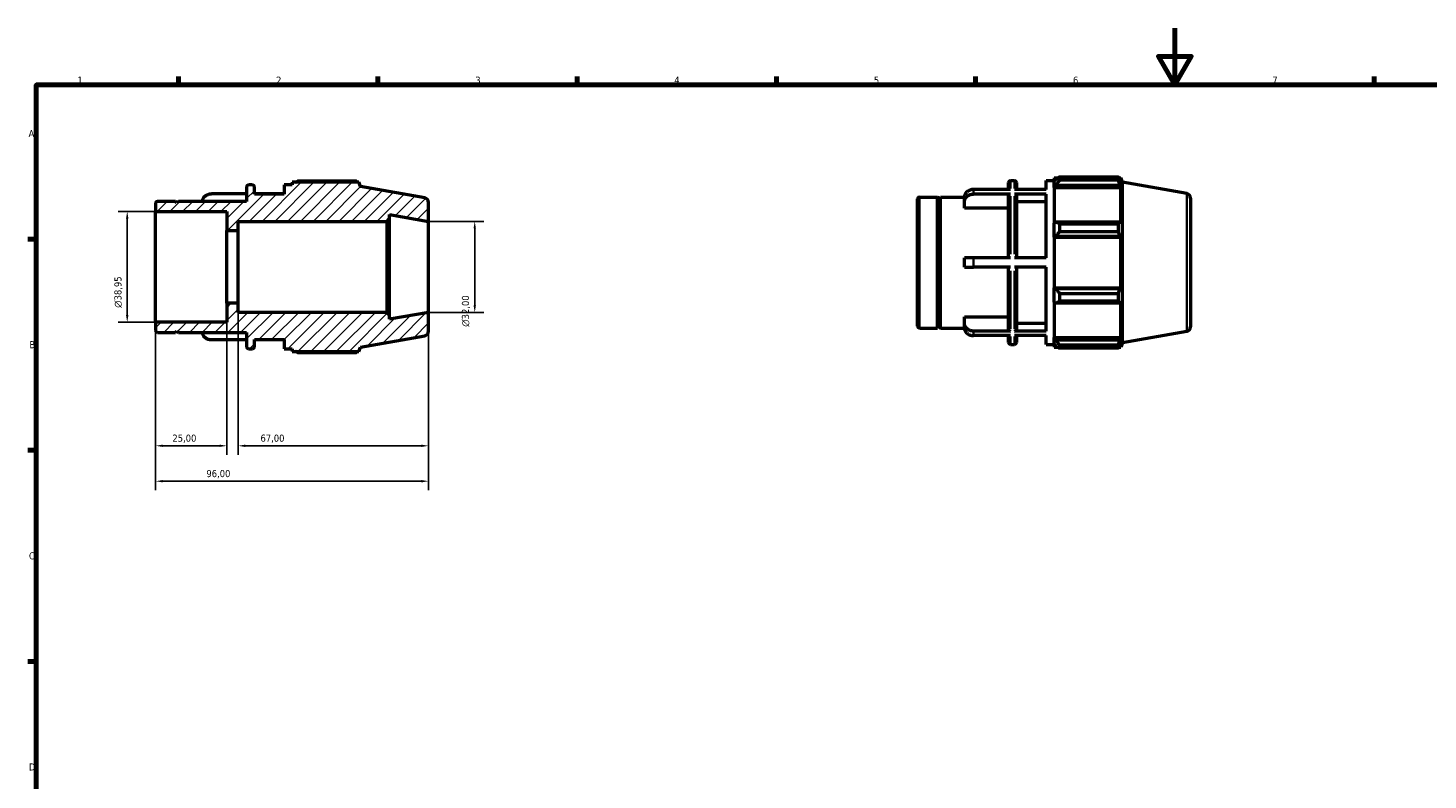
# Model space of a CAD drawing. Header units: millimetres. Extents: x 0 to 931, y 0 to 632.
# Tile 2 of 4: x 17 to 510, y 330 to 594. Entities that reach past the tile are written whole.
import ezdxf

# ---------------------------------------------------------------- set-up
doc = ezdxf.new("R2010")
doc.units = ezdxf.units.MM
for name, color, linetype, lineweight in [('Border (ISO)', 7, 'Continuous', 70), ('Dimension (ISO)', 7, 'Continuous', 25), ('Hatch (ISO)', 7, 'Continuous', 18), ('Visible (ISO)', 7, 'Continuous', 50), ('Visible Narrow (ISO)', 7, 'Continuous', 35)]:
    doc.layers.add(name, color=color, linetype=linetype, lineweight=lineweight)
doc.styles.add('Note Text (ISO)', font='tahoma.ttf')
doc.dimstyles.new('Default (ISO)', dxfattribs={"dimtxt": 2.5, "dimasz": 2.5, "dimexe": 3.175, "dimexo": 0, "dimgap": 0.762, "dimtad": 1, "dimrnd": 1e-08, "dimzin": 0, "dimtxsty": 'Note Text (ISO)', "dimcen": 0.09, "dimdle": 10, "dimclrd": 256, "dimclre": 256, "dimclrt": 232, "dimazin": 0, "dimtfac": 1.40208, "dimtmove": 0, "dimatfit": 3, "dimfxl": 1, "dimtolj": 1, "dimtzin": 0, "dimlwd": -1, "dimlwe": -1, "dimarcsym": 0})

# ---------------------------------------------------------------- blocks, each defined once
blk = doc.blocks.new('Borders Default Border')
at = {"layer": 'Border (ISO)'}
for p, q in [((70.08, 574), (70.08, 576.9)), ((140.17, 574), (140.17, 576.9)), ((210.25, 574), (210.25, 576.9)), ((280.33, 574), (280.33, 576.9)), ((350.42, 574), (350.42, 576.9)), ((490.58, 574), (490.58, 576.9)), ((20, 519.75), (17.1, 519.75)), ((20, 445.5), (17.1, 445.5)), ((20, 371.25), (17.1, 371.25))]:
    blk.add_line(p, q, dxfattribs=at)
at = {"layer": 'Border (ISO)', "flags": 128}
for points in [[(420.5, 594), (420.5, 574), (414.73, 584), (426.27, 584), (420.5, 574)], [(20, 20), (20, 574), (821, 574), (821, 20), (20, 20)]]:
    blk.add_lwpolyline(points, dxfattribs=at)
at = {"layer": 'Border (ISO)', "color": 232, "true_color": 0xca0064, "char_height": 2.5, "attachment_point": 7, "style": 'Note Text (ISO)'}
for s, insert in [('1', (34.48, 574.4)), ('2', (104.37, 574.4)), ('3', (174.43, 574.35)), ('4', (244.42, 574.4)), ('5', (314.64, 574.35)), ('6', (384.66, 574.35)), ('7', (454.77, 574.4)), ('A', (17.29, 555.62)), ('B', (17.59, 481.37)), ('C', (17.43, 407.08)), ('D', (17.43, 332.88))]:
    blk.add_mtext(s, dxfattribs=dict(at, insert=insert))
blk = doc.blocks.new('*D8')
at = {"layer": 'Defpoints', "color": 0, "transparency": 16777216}
for p in [(158, 494), (62, 490.52), (62, 434.62)]:
    blk.add_point(p, dxfattribs=at)
at = {"layer": 'Dimension (ISO)', "transparency": 16777216}
for p, q in [((158, 494), (158, 431.44)), ((62, 490.52), (62, 431.44)), ((155.5, 434.62), (64.5, 434.62))]:
    blk.add_line(p, q, dxfattribs=at)
for points in [[(64.5, 435.04), (64.5, 434.2), (62, 434.62)], [(155.5, 435.04), (155.5, 434.2), (158, 434.62)]]:
    blk.add_solid(points, dxfattribs=at)
at = {"layer": 'Dimension (ISO)', "color": 232, "true_color": 0xca0064, "transparency": 16777216, "insert": (79.85, 438.55), "char_height": 2.5, "attachment_point": 1, "style": 'Note Text (ISO)'}
blk.add_mtext('\\A1;96,00', dxfattribs=at)
blk = doc.blocks.new('*D9')
at = {"layer": 'Defpoints', "color": 0, "transparency": 16777216}
for p in [(91, 497.2), (158, 494), (91, 447.07)]:
    blk.add_point(p, dxfattribs=at)
at = {"layer": 'Dimension (ISO)', "transparency": 16777216}
for p, q in [((91, 497.2), (91, 443.9)), ((158, 494), (158, 443.9)), ((155.5, 447.07), (93.5, 447.07))]:
    blk.add_line(p, q, dxfattribs=at)
for points in [[(93.5, 447.49), (93.5, 446.66), (91, 447.07)], [(155.5, 447.49), (155.5, 446.66), (158, 447.07)]]:
    blk.add_solid(points, dxfattribs=at)
at = {"layer": 'Dimension (ISO)', "color": 232, "true_color": 0xca0064, "transparency": 16777216, "insert": (98.87, 451.01), "char_height": 2.5, "attachment_point": 1, "style": 'Note Text (ISO)'}
blk.add_mtext('\\A1;67,00', dxfattribs=at)
blk = doc.blocks.new('*D10')
at = {"layer": 'Defpoints', "color": 0, "transparency": 16777216}
for p in [(87, 497.2), (62, 490.52), (62, 447.07)]:
    blk.add_point(p, dxfattribs=at)
at = {"layer": 'Dimension (ISO)', "transparency": 16777216}
for p, q in [((87, 497.2), (87, 443.9)), ((62, 490.52), (62, 443.9)), ((84.5, 447.07), (64.5, 447.07))]:
    blk.add_line(p, q, dxfattribs=at)
for points in [[(64.5, 447.49), (64.5, 446.66), (62, 447.07)], [(84.5, 447.49), (84.5, 446.66), (87, 447.07)]]:
    blk.add_solid(points, dxfattribs=at)
at = {"layer": 'Dimension (ISO)', "color": 232, "true_color": 0xca0064, "transparency": 16777216, "insert": (67.89, 451.01), "char_height": 2.5, "attachment_point": 1, "style": 'Note Text (ISO)'}
blk.add_mtext('\\A1;25,00', dxfattribs=at)
blk = doc.blocks.new('*D11')
at = {"layer": 'Defpoints', "color": 0, "transparency": 16777216}
for p in [(158, 526), (158, 494), (174.24, 494)]:
    blk.add_point(p, dxfattribs=at)
at = {"layer": 'Dimension (ISO)', "transparency": 16777216}
for p, q in [((158, 526), (177.41, 526)), ((174.24, 523.5), (174.24, 496.5)), ((158, 494), (177.41, 494))]:
    blk.add_line(p, q, dxfattribs=at)
for points in [[(173.82, 523.5), (174.66, 523.5), (174.24, 526)], [(173.82, 496.5), (174.66, 496.5), (174.24, 494)]]:
    blk.add_solid(points, dxfattribs=at)
at = {"layer": 'Dimension (ISO)', "color": 232, "true_color": 0xca0064, "transparency": 16777216, "insert": (169.71, 488.94), "char_height": 2.5, "attachment_point": 1, "rotation": 90, "style": 'Note Text (ISO)'}
blk.add_mtext('\\A1;\\fAIGDT|b0|i0;\\H2.5000;\\ln\\fTahoma|b0|i0;\\H2.5000;32,00', dxfattribs=at)
blk = doc.blocks.new('*D12')
at = {"layer": 'Defpoints', "color": 0, "transparency": 16777216}
for p in [(62, 529.48), (52, 490.52), (62, 490.52)]:
    blk.add_point(p, dxfattribs=at)
at = {"layer": 'Dimension (ISO)', "transparency": 16777216}
for p, q in [((62, 529.48), (48.83, 529.48)), ((52, 526.98), (52, 493.02)), ((62, 490.52), (48.83, 490.52))]:
    blk.add_line(p, q, dxfattribs=at)
for points in [[(51.58, 526.98), (52.42, 526.98), (52, 529.48)], [(51.58, 493.02), (52.42, 493.02), (52, 490.52)]]:
    blk.add_solid(points, dxfattribs=at)
at = {"layer": 'Dimension (ISO)', "color": 232, "true_color": 0xca0064, "transparency": 16777216, "insert": (47.48, 495.61), "char_height": 2.5, "attachment_point": 1, "rotation": 90, "style": 'Note Text (ISO)'}
blk.add_mtext('\\A1;\\fAIGDT|b0|i0;\\H2.5000;\\ln\\fTahoma|b0|i0;\\H2.5000;38,95', dxfattribs=at)

msp = doc.modelspace()

# ---------------------------------------------------------------- hatches: boundary and pattern name
at = {"layer": 'Hatch (ISO)'}
h = msp.add_hatch(dxfattribs=at)
h.set_pattern_fill('ANSI31', color=256, scale=25.4, style=0)
h.set_pattern_definition([(45, (0, 0), (-2.245064, 2.245064), [])])
edge = h.paths.add_edge_path()
edge.add_ellipse((156.4, 487.343), major_axis=(0.278, -1.576), ratio=1, start_angle=0, end_angle=80)
edge.add_line((158, 487.343), (158, 494))
edge.add_line((158, 494), (144.286, 491.582))
edge.add_line((144.286, 491.582), (144.286, 493.04))
edge.add_line((144.286, 493.04), (143.326, 494))
edge.add_line((143.326, 494), (91, 494))
edge.add_line((91, 494), (91, 497.2))
edge.add_line((91, 497.2), (87, 497.2))
edge.add_line((87, 497.2), (87, 490.524))
edge.add_line((87, 490.524), (62, 490.524))
edge.add_line((62, 490.524), (62, 487.6))
edge.add_ellipse((62.64, 487.6), major_axis=(-0.64, 0), ratio=1, start_angle=0, end_angle=90)
edge.add_line((62.64, 486.96), (69, 486.96))
edge.add_line((69, 486.96), (69.5, 487.46))
edge.add_line((69.5, 487.46), (70, 486.96))
edge.add_line((70, 486.96), (94, 486.96))
edge.add_line((94, 486.96), (94, 481.84))
edge.add_ellipse((94.64, 481.84), major_axis=(-0.64, 0), ratio=1, start_angle=0, end_angle=90)
edge.add_line((94.64, 481.2), (96.103, 481.2))
edge.add_ellipse((96.103, 481.84), major_axis=(0, -0.64), ratio=1, start_angle=0, end_angle=90)
edge.add_line((96.743, 481.84), (96.743, 484.4))
edge.add_line((96.743, 484.4), (107.257, 484.4))
edge.add_line((107.257, 484.4), (107.257, 481.2))
edge.add_line((107.257, 481.2), (110, 481.2))
edge.add_line((110, 481.2), (110, 480.24))
edge.add_line((110, 480.24), (133.444, 480.24))
edge.add_line((133.444, 480.24), (134, 481.768))
edge.add_line((134, 481.768), (156.678, 485.767))
edge = h.paths.add_edge_path()
edge.add_ellipse((156.4, 532.657), major_axis=(1.6, 0), ratio=1, start_angle=0, end_angle=80)
edge.add_line((156.678, 534.233), (134, 538.232))
edge.add_line((134, 538.232), (133.444, 539.76))
edge.add_line((133.444, 539.76), (110, 539.76))
edge.add_line((110, 539.76), (110, 538.8))
edge.add_line((110, 538.8), (107.257, 538.8))
edge.add_line((107.257, 538.8), (107.257, 535.6))
edge.add_line((107.257, 535.6), (96.743, 535.6))
edge.add_line((96.743, 535.6), (96.743, 538.16))
edge.add_ellipse((96.103, 538.16), major_axis=(0.64, 0), ratio=1, start_angle=0, end_angle=90)
edge.add_line((96.103, 538.8), (94.64, 538.8))
edge.add_ellipse((94.64, 538.16), major_axis=(0, 0.64), ratio=1, start_angle=0, end_angle=90)
edge.add_line((94, 538.16), (94, 533.04))
edge.add_line((94, 533.04), (70, 533.04))
edge.add_line((70, 533.04), (69.5, 532.54))
edge.add_line((69.5, 532.54), (69, 533.04))
edge.add_line((69, 533.04), (62.64, 533.04))
edge.add_ellipse((62.64, 532.4), major_axis=(0, 0.64), ratio=1, start_angle=0, end_angle=90)
edge.add_line((62, 532.4), (62, 529.476))
edge.add_line((62, 529.476), (87, 529.476))
edge.add_line((87, 529.476), (87, 522.8))
edge.add_line((87, 522.8), (91, 522.8))
edge.add_line((91, 522.8), (91, 526))
edge.add_line((91, 526), (143.326, 526))
edge.add_line((143.326, 526), (144.286, 526.96))
edge.add_line((144.286, 526.96), (144.286, 528.418))
edge.add_line((144.286, 528.418), (158, 526))
edge.add_line((158, 526), (158, 532.657))

# ---------------------------------------------------------------- linework, layer by layer
at = {"layer": 'Visible (ISO)'}
for p, q in [((94, 538.16), (94, 533.04)), ((96.103, 538.8), (94.64, 538.8)), ((96.743, 535.6), (96.743, 538.16)), ((110, 538.8), (107.257, 538.8)), ((107.257, 538.8), (107.257, 535.6)), ((133.444, 539.76), (110, 539.76)), ((110, 539.76), (110, 538.8)), ((132.629, 540.11), (111.92, 540.11)), ((134, 538.232), (133.444, 539.76)), ((156.678, 534.233), (134, 538.232)), ((362.671, 537.223), (349.688, 537.223)), ((362.031, 537.223), (362.031, 539.68)), ((362.671, 540.32), (364.134, 540.32)), ((375.288, 537.223), (364.134, 537.223)), ((364.774, 539.68), (364.774, 537.223)), ((375.288, 537.223), (375.288, 540.32)), ((375.288, 540.32), (378.031, 540.32)), ((378.031, 541.28), (378.031, 540.208)), ((378.031, 541.28), (379.394, 541.28)), ((378.671, 540.818), (378.031, 540.208)), ((378.031, 538.201), (378.031, 540.208)), ((378.031, 538.201), (378.671, 538.769)), ((378.031, 537.917), (378.031, 538.201)), ((378.031, 537.917), (378.031, 525.409)), ((378.031, 537.917), (401.475, 537.917)), ((378.671, 538.769), (401.126, 538.769)), ((379.951, 541.629), (379.951, 540.472)), ((379.951, 541.629), (400.66, 541.629)), ((400.66, 540.472), (379.951, 540.472)), ((400.66, 540.472), (400.66, 541.629)), ((400.863, 541.28), (401.475, 541.28)), ((401.475, 539.902), (401.126, 540.818)), ((401.126, 538.769), (401.475, 537.917)), ((402.031, 539.752), (401.475, 541.28)), ((401.475, 539.902), (401.475, 541.28)), ((401.475, 525.261), (401.475, 537.917)), ((402.031, 483.288), (402.031, 539.752)), ((424.709, 535.753), (402.031, 539.752)), ((62, 532.4), (62, 529.476)), ((69, 533.04), (62.64, 533.04)), ((69.5, 532.54), (69, 533.04)), ((70, 533.04), (69.5, 532.54)), ((94, 533.04), (70, 533.04)), ((94, 535.703), (81.657, 535.703)), ((107.257, 535.703), (96.743, 535.703)), ((107.257, 535.6), (96.743, 535.6)), ((158, 526), (158, 532.657)), ((330.031, 489.12), (330.031, 533.92)), ((330.671, 534.56), (337.031, 534.56)), ((337.031, 488.48), (337.031, 534.56)), ((337.531, 534.06), (337.031, 534.56)), ((337.531, 534.06), (338.031, 534.56)), ((337.531, 488.98), (337.531, 534.06)), ((338.031, 488.48), (338.031, 534.56)), ((338.031, 534.56), (346.491, 534.56)), ((346.488, 532.847), (346.488, 534.447)), ((346.488, 530.625), (346.488, 532.847)), ((362.671, 535.623), (349.688, 535.623)), ((362.031, 513.12), (362.031, 535.068)), ((375.288, 535.623), (364.134, 535.623)), ((364.774, 535.068), (364.774, 513.12)), ((375.288, 532.847), (364.774, 532.847)), ((375.288, 513.12), (375.288, 535.623)), ((426.031, 534.177), (426.031, 488.862)), ((62, 529.476), (87, 529.476)), ((62, 490.524), (62, 529.476)), ((87, 529.476), (87, 522.8)), ((143.326, 526), (144.286, 526.96)), ((144.286, 526.96), (144.286, 528.418)), ((144.286, 528.418), (158, 526)), ((144.286, 493.04), (144.286, 526.96)), ((362.031, 530.625), (346.488, 530.625)), ((87, 522.8), (91, 522.8)), ((87, 497.2), (87, 522.8)), ((91, 522.8), (91, 526)), ((91, 526), (143.326, 526)), ((91, 497.2), (91, 522.8)), ((143.326, 526), (143.326, 494)), ((158, 494), (158, 526)), ((378.671, 525.705), (378.031, 525.409)), ((378.031, 520.565), (378.031, 525.409)), ((401.126, 525.705), (378.671, 525.705)), ((379.951, 525.149), (379.951, 522.355)), ((379.951, 525.149), (400.66, 525.149)), ((400.66, 522.355), (379.951, 522.355)), ((400.66, 522.355), (400.66, 525.149)), ((401.475, 525.261), (401.126, 525.705)), ((378.031, 520.565), (378.671, 520.757)), ((378.031, 520.469), (378.031, 520.565)), ((378.031, 520.469), (378.031, 502.571)), ((378.031, 520.469), (401.475, 520.469)), ((378.671, 520.757), (401.126, 520.757)), ((401.126, 520.757), (401.475, 520.469)), ((401.475, 502.571), (401.475, 520.469)), ((346.488, 509.92), (346.488, 513.12)), ((362.671, 513.12), (349.688, 513.12)), ((375.288, 513.12), (364.134, 513.12)), ((362.671, 509.92), (349.688, 509.92)), ((362.031, 487.972), (362.031, 509.92)), ((375.288, 509.92), (364.134, 509.92)), ((364.774, 509.92), (364.774, 487.972)), ((375.288, 487.417), (375.288, 509.92)), ((378.031, 502.475), (378.031, 502.571)), ((378.031, 502.571), (401.475, 502.571)), ((378.031, 497.63), (378.031, 502.475)), ((378.671, 502.282), (378.031, 502.475)), ((401.475, 502.571), (401.126, 502.282)), ((378.031, 497.63), (378.671, 497.335)), ((378.031, 497.63), (378.031, 485.122)), ((401.126, 502.282), (378.671, 502.282)), ((379.951, 500.684), (379.951, 497.891)), ((379.951, 500.684), (400.66, 500.684)), ((400.66, 497.891), (379.951, 497.891)), ((400.66, 497.891), (400.66, 500.684)), ((401.126, 497.335), (401.475, 497.778)), ((401.475, 485.122), (401.475, 497.778)), ((91, 497.2), (87, 497.2)), ((87, 497.2), (87, 490.524)), ((91, 494), (91, 497.2)), ((143.326, 494), (91, 494)), ((144.286, 493.04), (143.326, 494)), ((158, 494), (144.286, 491.582)), ((144.286, 491.582), (144.286, 493.04)), ((158, 487.343), (158, 494)), ((378.671, 497.335), (401.126, 497.335)), ((87, 490.524), (62, 490.524)), ((62, 490.524), (62, 487.6)), ((330.671, 488.48), (337.031, 488.48)), ((337.531, 488.98), (337.031, 488.48)), ((337.531, 488.98), (338.031, 488.48)), ((338.031, 488.48), (346.491, 488.48)), ((346.488, 490.193), (346.488, 492.415)), ((346.488, 492.415), (362.031, 492.415)), ((346.488, 488.593), (346.488, 490.193)), ((364.774, 490.193), (375.288, 490.193)), ((62.64, 486.96), (69, 486.96)), ((69, 486.96), (69.5, 487.46)), ((69.5, 487.46), (70, 486.96)), ((70, 486.96), (94, 486.96)), ((94, 484.297), (81.657, 484.297)), ((94, 486.96), (94, 481.84)), ((96.743, 481.84), (96.743, 484.4)), ((96.743, 484.4), (107.257, 484.4)), ((107.257, 484.297), (96.743, 484.297)), ((107.257, 484.4), (107.257, 481.2)), ((134, 481.768), (156.678, 485.767)), ((362.671, 487.417), (349.688, 487.417)), ((362.671, 485.817), (349.688, 485.817)), ((362.031, 483.36), (362.031, 485.817)), ((362.671, 482.72), (364.134, 482.72)), ((375.288, 487.417), (364.134, 487.417)), ((375.288, 485.817), (364.134, 485.817)), ((364.774, 485.817), (364.774, 483.36)), ((375.288, 482.72), (375.288, 485.817)), ((375.288, 482.72), (378.031, 482.72)), ((378.031, 484.838), (378.031, 485.122)), ((378.031, 485.122), (401.475, 485.122)), ((378.031, 482.832), (378.031, 484.838)), ((378.671, 484.271), (378.031, 484.838)), ((378.031, 482.832), (378.671, 482.222)), ((378.031, 482.832), (378.031, 481.76)), ((401.126, 484.271), (378.671, 484.271)), ((401.475, 485.122), (401.126, 484.271)), ((401.126, 482.222), (401.475, 483.137)), ((402.031, 483.288), (401.475, 481.76)), ((401.475, 481.76), (401.475, 483.137)), ((424.709, 487.287), (402.031, 483.288)), ((94.64, 481.2), (96.103, 481.2)), ((107.257, 481.2), (110, 481.2)), ((110, 481.2), (110, 480.24)), ((110, 480.24), (133.444, 480.24)), ((111.92, 479.89), (132.629, 479.89)), ((133.444, 480.24), (134, 481.768)), ((378.031, 481.76), (379.394, 481.76)), ((379.951, 482.567), (379.951, 481.41)), ((379.951, 482.567), (400.66, 482.567)), ((400.66, 481.41), (379.951, 481.41)), ((400.66, 481.41), (400.66, 482.567)), ((400.863, 481.76), (401.475, 481.76))]:
    msp.add_line(p, q, dxfattribs=at)
for centre, radius, start, end in [((94.64, 538.16), 0.64, 90, 180), ((96.103, 538.16), 0.64, 0, 90), ((362.671, 539.68), 0.64, 90, 180), ((364.134, 539.68), 0.64, 0, 90), ((62.64, 532.4), 0.64, 90, 180), ((156.4, 532.657), 1.6, 0, 80), ((330.671, 533.92), 0.64, 90, 180), ((424.431, 534.177), 1.6, 0, 80), ((62.64, 487.6), 0.64, 180, 270), ((330.671, 489.12), 0.64, 180, 270), ((424.431, 488.862), 1.6, 280, 0), ((156.4, 487.343), 1.6, 280, 0), ((362.671, 483.36), 0.64, 180, 270), ((364.134, 483.36), 0.64, 270, 0), ((94.64, 481.84), 0.64, 180, 270), ((96.103, 481.84), 0.64, 270, 0)]:
    msp.add_arc(centre, radius, start, end, dxfattribs=at)
for points, weights in [([(111.362, 539.76), (111.636, 539.933), (111.92, 540.11)], [1.00996928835, 1.01171103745, 1.01330564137]), ([(132.831, 539.76), (132.732, 539.933), (132.629, 540.11)], [1.00097188, 1.0005599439, 1]), ([(379.951, 541.629), (379.286, 541.215), (378.671, 540.818)], [1.01330564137, 1.0095705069, 1.00502803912]), ([(378.671, 538.769), (379.286, 539.603), (379.951, 540.472)], [1.00502803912, 1.0095705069, 1.01330564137]), ([(400.66, 541.629), (400.902, 541.215), (401.126, 540.818)], [1, 1.00131536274, 1.00181398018]), ([(401.126, 538.769), (400.902, 539.603), (400.66, 540.472)], [1.00181398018, 1.00131536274, 1]), ([(379.951, 525.149), (379.286, 525.432), (378.671, 525.705)], [1.01330564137, 1.0095705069, 1.00502803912]), ([(378.671, 520.757), (379.286, 521.54), (379.951, 522.355)], [1.00502803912, 1.0095705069, 1.01330564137]), ([(400.66, 525.149), (400.902, 525.432), (401.126, 525.705)], [1, 1.00131536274, 1.00181398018]), ([(401.126, 520.757), (400.902, 521.54), (400.66, 522.355)], [1.00181398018, 1.00131536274, 1]), ([(379.951, 500.684), (379.286, 501.5), (378.671, 502.282)], [1.01330564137, 1.0095705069, 1.00502803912]), ([(378.671, 497.335), (379.286, 497.607), (379.951, 497.891)], [1.00502803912, 1.0095705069, 1.01330564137]), ([(400.66, 500.684), (400.902, 501.5), (401.126, 502.282)], [1, 1.00131536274, 1.00181398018]), ([(401.126, 497.335), (400.902, 497.607), (400.66, 497.891)], [1.00181398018, 1.00131536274, 1]), ([(379.951, 482.567), (379.286, 483.436), (378.671, 484.271)], [1.01330564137, 1.0095705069, 1.00502803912]), ([(400.66, 482.567), (400.902, 483.436), (401.126, 484.271)], [1, 1.00131536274, 1.00181398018]), ([(111.92, 479.89), (111.636, 480.067), (111.362, 480.24)], [1.01330564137, 1.01171103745, 1.00996928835]), ([(132.629, 479.89), (132.732, 480.067), (132.831, 480.24)], [1, 1.0005599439, 1.00097188]), ([(378.671, 482.222), (379.286, 481.824), (379.951, 481.41)], [1.00502803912, 1.0095705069, 1.01330564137]), ([(401.126, 482.222), (400.902, 481.824), (400.66, 481.41)], [1.00181398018, 1.00131536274, 1])]:
    msp.add_rational_spline(points, weights, degree=2, dxfattribs=at)
for points, knots in [([(349.688, 537.223), (349.294, 537.223), (348.829, 537.143), (348.1, 536.881), (347.706, 536.653), (347.147, 536.168), (346.883, 535.826), (346.581, 535.193), (346.488, 534.79), (346.488, 534.447)], [0, 0, 0, 0, 0.11841402, 0.11841402, 0.23692182, 0.23692182, 0.3555579, 0.3555579, 0.47432778, 0.47432778, 0.47432778, 0.47432778]), ([(78.46, 533.04), (78.478, 533.356), (78.566, 533.708), (78.852, 534.307), (79.116, 534.648), (79.674, 535.133), (80.068, 535.361), (80.798, 535.623), (81.262, 535.703), (81.657, 535.703)], [-0.46149544, -0.46149544, -0.46149544, -0.46149544, -0.3555579, -0.3555579, -0.23692182, -0.23692182, -0.11841402, -0.11841402, 0, 0, 0, 0]), ([(346.488, 532.847), (346.488, 533.19), (346.581, 533.593), (346.883, 534.226), (347.147, 534.568), (347.706, 535.053), (348.1, 535.281), (348.829, 535.543), (349.294, 535.623), (349.688, 535.623)], [-0.47432778, -0.47432778, -0.47432778, -0.47432778, -0.3555579, -0.3555579, -0.23692182, -0.23692182, -0.11841402, -0.11841402, 0, 0, 0, 0]), ([(362.671, 535.623), (362.592, 535.623), (362.499, 535.607), (362.353, 535.554), (362.275, 535.509), (362.163, 535.412), (362.11, 535.344), (362.05, 535.217), (362.031, 535.136), (362.031, 535.068)], [0, 0, 0, 0, 0.023683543, 0.023683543, 0.047385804, 0.047385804, 0.071111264, 0.071111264, 0.094856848, 0.094856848, 0.094856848, 0.094856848]), ([(364.774, 535.068), (364.774, 535.136), (364.756, 535.217), (364.695, 535.344), (364.642, 535.412), (364.531, 535.509), (364.452, 535.554), (364.306, 535.607), (364.213, 535.623), (364.134, 535.623)], [-0.094856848, -0.094856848, -0.094856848, -0.094856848, -0.071111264, -0.071111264, -0.047385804, -0.047385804, -0.023683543, -0.023683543, 0, 0, 0, 0]), ([(349.688, 513.12), (349.294, 513.12), (348.829, 513.12), (348.1, 513.12), (347.706, 513.12), (347.147, 513.12), (346.883, 513.12), (346.581, 513.12), (346.488, 513.12), (346.488, 513.12)], [0, 0, 0, 0, 0.11841402, 0.11841402, 0.23692182, 0.23692182, 0.3555579, 0.3555579, 0.47432778, 0.47432778, 0.47432778, 0.47432778]), ([(346.488, 509.92), (346.488, 509.92), (346.581, 509.92), (346.883, 509.92), (347.147, 509.92), (347.706, 509.92), (348.1, 509.92), (348.829, 509.92), (349.294, 509.92), (349.688, 509.92)], [-0.47432778, -0.47432778, -0.47432778, -0.47432778, -0.3555579, -0.3555579, -0.23692182, -0.23692182, -0.11841402, -0.11841402, 0, 0, 0, 0]), ([(349.688, 487.417), (349.294, 487.417), (348.829, 487.497), (348.1, 487.759), (347.706, 487.987), (347.147, 488.471), (346.883, 488.813), (346.581, 489.446), (346.488, 489.85), (346.488, 490.193)], [0, 0, 0, 0, 0.11841402, 0.11841402, 0.23692182, 0.23692182, 0.3555579, 0.3555579, 0.47432778, 0.47432778, 0.47432778, 0.47432778]), ([(346.488, 488.593), (346.488, 488.25), (346.581, 487.846), (346.883, 487.213), (347.147, 486.871), (347.706, 486.387), (348.1, 486.159), (348.829, 485.897), (349.294, 485.817), (349.688, 485.817)], [-0.47432778, -0.47432778, -0.47432778, -0.47432778, -0.3555579, -0.3555579, -0.23692182, -0.23692182, -0.11841402, -0.11841402, 0, 0, 0, 0]), ([(362.031, 487.972), (362.031, 487.903), (362.05, 487.823), (362.11, 487.696), (362.163, 487.628), (362.275, 487.531), (362.353, 487.485), (362.499, 487.433), (362.592, 487.417), (362.671, 487.417)], [-0.094856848, -0.094856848, -0.094856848, -0.094856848, -0.071111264, -0.071111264, -0.047385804, -0.047385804, -0.023683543, -0.023683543, 0, 0, 0, 0]), ([(364.134, 487.417), (364.213, 487.417), (364.306, 487.433), (364.452, 487.485), (364.531, 487.531), (364.642, 487.628), (364.695, 487.696), (364.756, 487.823), (364.774, 487.903), (364.774, 487.972)], [0, 0, 0, 0, 0.023683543, 0.023683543, 0.047385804, 0.047385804, 0.071111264, 0.071111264, 0.094856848, 0.094856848, 0.094856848, 0.094856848]), ([(81.657, 484.297), (81.262, 484.297), (80.798, 484.377), (80.068, 484.639), (79.674, 484.867), (79.116, 485.352), (78.852, 485.693), (78.566, 486.292), (78.478, 486.644), (78.46, 486.96)], [0, 0, 0, 0, 0.11841402, 0.11841402, 0.23692182, 0.23692182, 0.3555579, 0.3555579, 0.46149544, 0.46149544, 0.46149544, 0.46149544])]:
    msp.add_open_spline(points, degree=3, knots=knots, dxfattribs=at)
at = {"layer": 'Visible Narrow (ISO)'}
for p, q in [((349.688, 537.15), (349.688, 535.71)), ((362.671, 540.312), (362.671, 537.52)), ((364.134, 537.52), (364.134, 540.312)), ((330.671, 534.276), (330.671, 488.763)), ((362.671, 534.859), (362.671, 514.463)), ((364.134, 514.463), (364.134, 534.859)), ((424.709, 487.585), (424.709, 535.455)), ((349.688, 512.96), (349.688, 510.08)), ((362.671, 508.576), (362.671, 488.181)), ((364.134, 488.181), (364.134, 508.576)), ((349.688, 487.33), (349.688, 485.889)), ((362.671, 485.52), (362.671, 482.728)), ((364.134, 482.728), (364.134, 485.52))]:
    msp.add_line(p, q, dxfattribs=at)

# ---------------------------------------------------------------- block references
msp.add_blockref('Borders Default Border', (0, 0))

# ---------------------------------------------------------------- dimensions: what is measured, and where the dimension line sits
at = {"layer": 'Dimension (ISO)'}
for base, p1, p2, picture, middle in [((52, 490.524), (62, 529.476), (62, 490.524), '*D12', (52, 501.148)), ((174.238, 494), (158, 526), (158, 494), '*D11', (174.238, 494.5))]:
    dim = msp.add_linear_dim(base=base, p1=p1, p2=p2, angle=90, text='\\fAIGDT|b0|i0;\\H2.5000;\\ln\\fTahoma|b0|i0;\\H2.5000;<>', dimstyle='Default (ISO)', override={"dimdec": 2, "dimtp": 0, "dimtm": 0, "dimtdec": 2, "dimtofl": 0, "dimatfit": 1}, dxfattribs=at)
    dim.commit()
    dim.dimension.update_dxf_attribs({"geometry": picture, "text_midpoint": middle, "dimtype": 160})
for base, p1, p2, picture, middle in [((62, 447.075), (87, 497.2), (62, 490.524), '*D10', (72, 447.075)), ((62, 434.619), (158, 494), (62, 490.524), '*D8', (84, 434.619)), ((91, 447.075), (158, 494), (91, 497.2), '*D9', (103, 447.075))]:
    dim = msp.add_linear_dim(base=base, p1=p1, p2=p2, angle=180, dimstyle='Default (ISO)', override={"dimdec": 2, "dimtp": 0, "dimtm": 0, "dimtdec": 2, "dimtofl": 0, "dimatfit": 1}, dxfattribs=at)
    dim.commit()
    dim.dimension.update_dxf_attribs({"geometry": picture, "text_midpoint": middle, "dimtype": 160})

doc.saveas('drawing.dxf')
